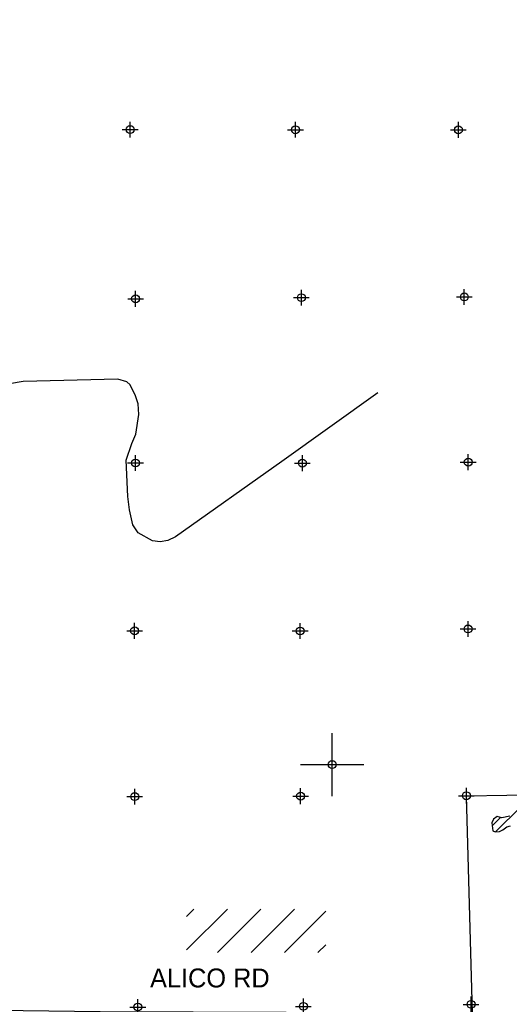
# Model space of a CAD drawing. Extents: x 164148 to 384280, y 737816 to 848299.
# Tile 21 of 41: x 243235 to 258746, y 785614 to 816821. Entities that reach past the tile are written whole.
import ezdxf

# ---------------------------------------------------------------- set-up
doc = ezdxf.new("R2010")
doc.units = 0
doc.header["$LTSCALE"] = 1200
doc.header["$PDMODE"] = 34
doc.header["$PDSIZE"] = 250
doc.layers.get('0').update_dxf_attribs({"linetype": 'CONTINUOUS'})
for name, color, linetype in [('MAJROADS', 9, 'CONTINUOUS'), ('SEC', 2, 'CONTINUOUS'), ('WETDBA', 11, 'CONTINUOUS'), ('WETFILL', 12, 'CONTINUOUS'), ('WSHEDS', 3, 'CONTINUOUS')]:
    doc.layers.add(name, color=color, linetype=linetype)

# ---------------------------------------------------------------- blocks, each defined once
blk = doc.blocks.new('TICK')
at = {"color": 0}
for points in [[(500, 0), (500, 1000)], [(0, 500), (1000, 500)]]:
    blk.add_lwpolyline(points, dxfattribs=at)
blk.add_point((500, 500), dxfattribs=at)
blk = doc.blocks.new('*X')
at = {"color": 0}
for p, q in [((258312, 791081), (259107, 791875)), ((258203, 791266), (258470, 791534)), ((248523, 787339), (249815, 788631)), ((248523, 788399), (248755, 788631)), ((249503, 787258), (250876, 788631)), ((250564, 787258), (251937, 788631)), ((251624, 787258), (252931, 788564)), ((252685, 787258), (252931, 787504))]:
    blk.add_line(p, q, dxfattribs=at)

msp = doc.modelspace()

# ---------------------------------------------------------------- linework, layer by layer
at = {"layer": 'MAJROADS', "color": 0}
msp.add_lwpolyline([(254581, 804997), (251537, 802815), (248175, 800435), (247928, 800318), (247682, 800271), (247444, 800309), (246991, 800557), (246824, 800807), (246713, 801282), (246661, 801706), (246605, 802860), (246788, 803391), (246911, 803690), (247007, 804313), (246983, 804649), (246908, 804903), (246739, 805247), (246632, 805342), (246339, 805423), (243341, 805357), (242908, 805276)], dxfattribs=at)
at = {"layer": 'SEC', "color": 0}
for p in [(246735, 813337), (251971, 813334), (257132, 813331), (257321, 808035), (246907, 807974), (252160, 808012), (246904, 802771), (252190, 802767), (257444, 802798), (246875, 797451), (252120, 797447), (257440, 797511), (246880, 792197), (252133, 792211), (257387, 792224), (252223, 785549), (257535, 785613), (246978, 785528)]:
    msp.add_point(p, dxfattribs=at)
at = {"layer": 'WETDBA', "color": 0}
msp.add_lwpolyline([(258759, 791580), (258508, 791521), (258358, 791571), (258240, 791480), (258187, 791367), (258228, 791110), (258293, 791078), (258430, 791095), (258545, 791148), (258672, 791240), (258780, 791276)], dxfattribs=at)
at = {"layer": 'WSHEDS', "color": 0}
msp.add_lwpolyline([(237939, 785478), (240091, 785462), (245789, 785383), (257580, 785343), (257387, 792224), (259946, 792267), (259946, 802778), (262546, 802778), (262583, 808023), (266601, 815769), (267069, 817502)], dxfattribs=at)

# ---------------------------------------------------------------- block references
at = {"color": 0, "xscale": 2, "yscale": 2, "zscale": 2}
msp.add_blockref('TICK', (252133, 792211), dxfattribs=at)
at = {"layer": 'WETDBA', "color": 0}
msp.add_blockref('*X', (0, 0), dxfattribs=at)
msp.add_blockref('*X', (0, 0), dxfattribs=at)
at = {"layer": 'WETFILL', "color": 0}
msp.add_blockref('*X', (0, 0), dxfattribs=at)
msp.add_blockref('*X', (0, 0), dxfattribs=at)
msp.add_blockref('*X', (0, 0), dxfattribs=at)
msp.add_blockref('*X', (0, 0), dxfattribs=at)
msp.add_blockref('*X', (0, 0), dxfattribs=at)
msp.add_blockref('*X', (0, 0), dxfattribs=at)
msp.add_blockref('*X', (0, 0), dxfattribs=at)
msp.add_blockref('*X', (0, 0), dxfattribs=at)
msp.add_blockref('*X', (0, 0), dxfattribs=at)
msp.add_blockref('*X', (0, 0), dxfattribs=at)
msp.add_blockref('*X', (0, 0), dxfattribs=at)
msp.add_blockref('*X', (0, 0), dxfattribs=at)
msp.add_blockref('*X', (0, 0), dxfattribs=at)
msp.add_blockref('*X', (0, 0), dxfattribs=at)
msp.add_blockref('*X', (0, 0), dxfattribs=at)
msp.add_blockref('*X', (0, 0), dxfattribs=at)
msp.add_blockref('*X', (0, 0), dxfattribs=at)
msp.add_blockref('*X', (0, 0), dxfattribs=at)
msp.add_blockref('*X', (0, 0), dxfattribs=at)
msp.add_blockref('*X', (0, 0), dxfattribs=at)
msp.add_blockref('*X', (0, 0), dxfattribs=at)
msp.add_blockref('*X', (0, 0), dxfattribs=at)
msp.add_blockref('*X', (0, 0), dxfattribs=at)
msp.add_blockref('*X', (0, 0), dxfattribs=at)
msp.add_blockref('*X', (0, 0), dxfattribs=at)
msp.add_blockref('*X', (0, 0), dxfattribs=at)
msp.add_blockref('*X', (0, 0), dxfattribs=at)
msp.add_blockref('*X', (0, 0), dxfattribs=at)
msp.add_blockref('*X', (0, 0), dxfattribs=at)
msp.add_blockref('*X', (0, 0), dxfattribs=at)
msp.add_blockref('*X', (0, 0), dxfattribs=at)
msp.add_blockref('*X', (0, 0), dxfattribs=at)
msp.add_blockref('*X', (0, 0), dxfattribs=at)
msp.add_blockref('*X', (0, 0), dxfattribs=at)
msp.add_blockref('*X', (0, 0), dxfattribs=at)
msp.add_blockref('*X', (0, 0), dxfattribs=at)
msp.add_blockref('*X', (0, 0), dxfattribs=at)
msp.add_blockref('*X', (0, 0), dxfattribs=at)
msp.add_blockref('*X', (0, 0), dxfattribs=at)
msp.add_blockref('*X', (0, 0), dxfattribs=at)
msp.add_blockref('*X', (0, 0), dxfattribs=at)
msp.add_blockref('*X', (0, 0), dxfattribs=at)
msp.add_blockref('*X', (0, 0), dxfattribs=at)
msp.add_blockref('*X', (0, 0), dxfattribs=at)
msp.add_blockref('*X', (0, 0), dxfattribs=at)
msp.add_blockref('*X', (0, 0), dxfattribs=at)
msp.add_blockref('*X', (0, 0), dxfattribs=at)
msp.add_blockref('*X', (0, 0), dxfattribs=at)
msp.add_blockref('*X', (0, 0), dxfattribs=at)
msp.add_blockref('*X', (0, 0), dxfattribs=at)
msp.add_blockref('*X', (0, 0), dxfattribs=at)

# ---------------------------------------------------------------- texts
at = {"layer": 'MAJROADS', "color": 0}
msp.add_text('ALICO RD', height=600, dxfattribs=at).set_placement((247365, 786149))

doc.saveas('drawing.dxf')
